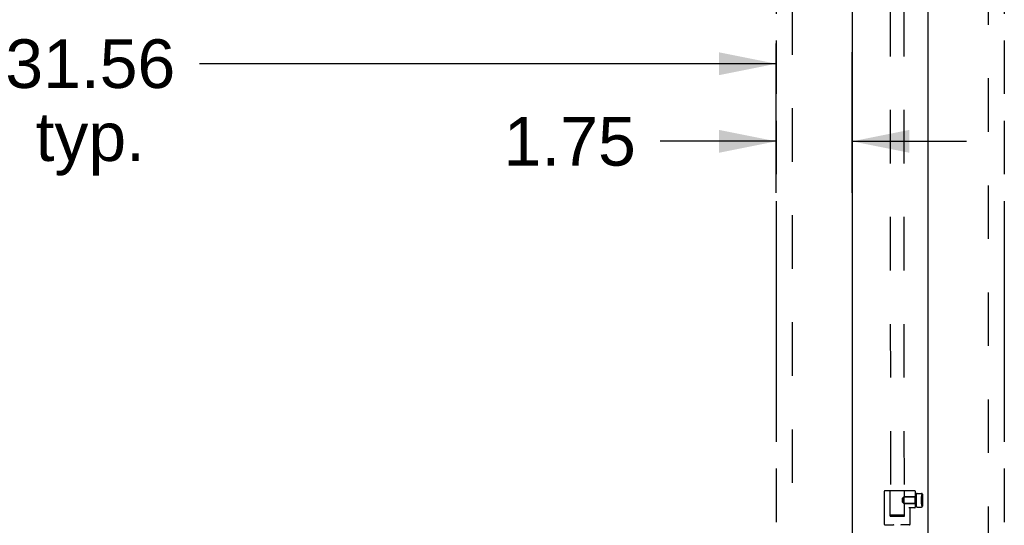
# Model space of a CAD drawing. Header units: inches. Extents: x 0 to 224, y 0 to 145.
# Tile 31 of 62: x 72 to 95, y 58 to 69. Entities that reach past the tile are written whole.
import ezdxf

# ---------------------------------------------------------------- set-up
doc = ezdxf.new("R2010")
doc.units = ezdxf.units.IN
doc.header["$LTSCALE"] = 12.302632
doc.header["$MEASUREMENT"] = 0
doc.linetypes.add('HIDDEN', pattern=[0.2, 0.1, -0.1])
doc.linetypes.add('PHANTOM', pattern=[0.8, 0.45, -0.05, 0.1, -0.05, 0.1, -0.05])
doc.layers.get('0').update_dxf_attribs({"linetype": 'CONTINUOUS'})
for name, color, linetype in [('02___PRT_ALL_AXES', 7, 'CONTINUOUS'), ('AVAILABLE_DOOR_SPACES', 7, 'CONTINUOUS'), ('DEFAULT_2', 8, 'HIDDEN'), ('DIMENSIONS', 7, 'CONTINUOUS')]:
    doc.layers.add(name, color=color, linetype=linetype)
doc.styles.get("Standard").update_dxf_attribs({"font": 'arial.ttf'})
doc.dimstyles.new('DIMSTYLE_1', dxfattribs={"dimtxt": 1.118421, "dimasz": 1.315789, "dimexe": 0.09, "dimexo": 0.07, "dimgap": 0.0425, "dimtad": 0, "dimtih": 1, "dimtoh": 1, "dimzin": 4, "dimdsep": 46, "dimtxsty": 'Standard', "dimblk": '_FILLED', "dimblk1": '_FILLED', "dimblk2": '_FILLED', "dimcen": 0.09, "dimazin": 1, "dimtfac": 1, "dimtdec": 3, "dimtofl": 0, "dimtmove": 0, "dimatfit": 3, "dimldrblk": '_FILLED', "dimfxl": 0, "dimtolj": 1, "dimtzin": 4, "dimarcsym": 0})

# ---------------------------------------------------------------- blocks, each defined once
blk = doc.blocks.new('_FILLED')
at = {"color": 0, "linetype": 'ByBlock'}
blk.add_solid([(0, 0), (-1, 0.2), (-1, -0.2)], dxfattribs=at)
blk = doc.blocks.new('*D8')
at = {"layer": 'DIMENSIONS', "color": 2, "linetype": 'Continuous'}
for p, q in [((89.854, 66.997), (89.854, 68.648)), ((58.292, 66.997), (58.292, 68.446)), ((58.292, 68.181), (71.56, 68.181)), ((89.854, 68.181), (76.586, 68.181))]:
    blk.add_line(p, q, dxfattribs=at)
at = {"layer": 'DIMENSIONS', "color": 2, "linetype": 'Continuous', "xscale": 1.3157894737, "yscale": 1.3157894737, "zscale": 1.3157894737, "rotation": 180}
blk.add_blockref('_FILLED', (58.292, 68.181), dxfattribs=at)
at = {"layer": 'DIMENSIONS', "color": 2, "linetype": 'Continuous', "xscale": 1.3157894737, "yscale": 1.3157894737, "zscale": 1.3157894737}
blk.add_blockref('_FILLED', (89.854, 68.181), dxfattribs=at)
at = {"layer": 'DIMENSIONS', "color": 2, "linetype": 'Continuous', "insert": (74.073, 68.741), "char_height": 1.1184, "width": 3.90824, "attachment_point": 2, "line_spacing_factor": 0.9}
blk.add_mtext('31.56\\Ptyp.', dxfattribs=at)
blk = doc.blocks.new('*D10')
at = {"layer": 'DIMENSIONS', "color": 2, "linetype": 'Continuous'}
for p, q in [((89.854, 65.213), (89.854, 68.446)), ((91.604, 65.213), (91.604, 68.446)), ((89.854, 66.397), (87.185, 66.397)), ((91.604, 66.397), (94.236, 66.397))]:
    blk.add_line(p, q, dxfattribs=at)
at = {"layer": 'DIMENSIONS', "color": 2, "linetype": 'Continuous', "xscale": 1.3157894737, "yscale": 1.3157894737, "zscale": 1.3157894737}
blk.add_blockref('_FILLED', (89.854, 66.397), dxfattribs=at)
at = {"layer": 'DIMENSIONS', "color": 2, "linetype": 'Continuous', "xscale": 1.3157894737, "yscale": 1.3157894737, "zscale": 1.3157894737, "rotation": 180}
blk.add_blockref('_FILLED', (91.604, 66.397), dxfattribs=at)
at = {"layer": 'DIMENSIONS', "color": 2, "linetype": 'Continuous', "insert": (86.625, 66.956), "char_height": 1.1184, "width": 3.03928, "attachment_point": 3, "line_spacing_factor": 0.9}
blk.add_mtext('1.75', dxfattribs=at)

msp = doc.modelspace()

# ---------------------------------------------------------------- linework, layer by layer
at = {"color": 3, "linetype": 'Continuous'}
for p, q in [((91.6043, 85.7297), (91.6043, 23.4377)), ((93.3543, 23.4377), (93.3543, 85.7297))]:
    msp.add_line(p, q, dxfattribs=at)
at = {"layer": '02___PRT_ALL_AXES', "color": 8, "linetype": 'HIDDEN'}
for p, q in [((92.3458, 57.5907), (92.3458, 58.3577)), ((93.0788, 58.2242), (92.7888, 58.2242)), ((92.8051, 58.2242), (92.803, 58.2196)), ((92.8056, 58.2254), (92.8051, 58.2242)), ((92.8056, 58.2253), (92.8058, 58.2257)), ((92.8058, 58.2257), (93.0538, 58.2257)), ((93.0538, 58.0697), (93.0538, 58.2257)), ((93.0788, 58.2242), (93.0788, 58.0712)), ((93.2018, 58.2627), (93.2018, 58.0327)), ((93.2168, 58.2777), (93.2188, 58.2777)), ((93.2188, 58.0177), (93.2188, 58.2777)), ((92.7862, 58.1477), (92.7864, 58.1555)), ((92.7862, 58.1477), (92.7864, 58.1399)), ((92.7864, 58.1555), (92.787, 58.1631)), ((92.787, 58.1323), (92.7864, 58.1399)), ((92.787, 58.1631), (92.788, 58.1706)), ((92.788, 58.1248), (92.787, 58.1323)), ((92.7879, 58.1706), (92.7892, 58.1779)), ((92.7893, 58.1175), (92.7879, 58.1248)), ((93.0788, 58.0712), (92.7888, 58.0712)), ((92.7892, 58.1778), (92.7908, 58.1847)), ((92.7908, 58.1107), (92.7892, 58.1176)), ((92.7908, 58.1847), (92.7925, 58.1912)), ((92.7925, 58.1042), (92.7908, 58.1107)), ((92.7925, 58.1911), (92.7944, 58.1972)), ((92.7944, 58.0982), (92.7925, 58.1043)), ((92.7981, 58.0876), (92.7962, 58.0926)), ((92.7981, 58.0876), (92.7999, 58.083)), ((92.8015, 58.2163), (92.7999, 58.2123)), ((92.7999, 58.0831), (92.8015, 58.0791)), ((92.803, 58.2197), (92.8015, 58.2163)), ((92.8015, 58.0791), (92.803, 58.0757)), ((92.803, 58.0758), (92.8051, 58.0712)), ((92.805, 58.0712), (92.8056, 58.0701)), ((92.8056, 58.0701), (92.8058, 58.0697)), ((92.8057, 58.0697), (93.0538, 58.0697)), ((93.2168, 58.0177), (93.2188, 58.0177)), ((92.9358, 57.5907), (92.9358, 57.9637))]:
    msp.add_line(p, q, dxfattribs=at)
for points in [[(92.7925, 58.1042), (92.7944, 58.0982), (92.7962, 58.0926)], [(92.7943, 58.1972), (92.7962, 58.2028), (92.7981, 58.2078), (92.7999, 58.2123)], [(92.7999, 58.2124), (92.7981, 58.2078), (92.7962, 58.2028)]]:
    msp.add_lwpolyline(points, dxfattribs=at)
for centre, start, end in [((93.2168, 58.2627), 90, 180), ((93.2168, 58.0327), 180, 270)]:
    msp.add_arc(centre, 0.015, start, end, dxfattribs=at)
at = {"layer": 'AVAILABLE_DOOR_SPACES', "color": 4, "linetype": 'PHANTOM'}
for p, q in [((89.8543, 84.7087), (89.8543, 24.4587)), ((95.1043, 84.7087), (95.1043, 24.4587))]:
    msp.add_line(p, q, dxfattribs=at)
at = {"layer": 'DEFAULT_2', "color": 8, "linetype": 'HIDDEN'}
for p, q in [((92.4648, 86.8027), (92.4844, 57.8075)), ((92.7773, 86.8029), (92.7969, 57.8077)), ((90.2293, 24.0987), (90.2293, 85.0687)), ((94.7293, 85.0687), (94.7293, 24.0987)), ((92.3558, 58.3677), (93.0438, 58.3677)), ((92.4758, 57.7827), (92.4758, 58.3677)), ((92.7588, 58.1942), (92.7888, 58.2242)), ((92.7888, 58.2242), (92.7888, 58.0712)), ((92.8058, 58.2257), (92.8058, 58.3677)), ((93.0538, 58.3577), (93.0538, 57.9837)), ((93.0788, 58.2845), (93.0788, 58.011)), ((93.0988, 58.3045), (93.1988, 58.3045)), ((93.2018, 58.2327), (93.2028, 58.2327)), ((93.2018, 58.0627), (93.2018, 58.2327)), ((93.2018, 58.2312), (93.2028, 58.2312)), ((93.2028, 58.2327), (93.2028, 58.0627)), ((93.2188, 58.2845), (93.2188, 58.011)), ((92.7588, 58.1012), (92.7588, 58.1942)), ((92.7588, 58.1012), (92.7888, 58.0712)), ((92.8058, 57.7827), (92.8058, 58.0697)), ((93.2018, 58.1894), (93.2038, 58.1894)), ((93.2018, 58.1893), (93.2038, 58.1893)), ((93.2018, 58.1843), (93.2038, 58.1843)), ((93.2018, 58.1756), (93.2038, 58.1756)), ((93.2018, 58.1466), (93.2038, 58.1466)), ((93.2018, 58.1443), (93.2038, 58.1443)), ((93.2018, 58.1421), (93.2038, 58.1421)), ((93.2018, 58.1145), (93.2038, 58.1145)), ((93.2018, 58.1095), (93.2038, 58.1095)), ((93.2018, 58.0642), (93.2028, 58.0642)), ((93.2018, 58.0627), (93.2028, 58.0627)), ((93.2038, 58.1894), (93.2038, 58.1095)), ((92.4758, 57.7827), (92.8058, 57.7827)), ((92.5156, 57.8092), (92.5302, 57.8096)), ((92.5302, 57.8096), (92.5471, 57.8098)), ((92.5471, 57.8053), (92.5302, 57.8055)), ((92.5471, 57.8098), (92.5658, 57.8101)), ((92.5658, 57.8051), (92.5471, 57.8053)), ((92.5658, 57.8101), (92.5861, 57.8102)), ((92.5861, 57.8049), (92.5658, 57.8051)), ((92.5861, 57.8102), (92.6075, 57.8104)), ((92.6075, 57.8048), (92.5861, 57.8049)), ((92.6075, 57.8104), (92.6295, 57.8105)), ((92.6295, 57.8048), (92.6075, 57.8048)), ((92.6295, 57.8105), (92.6518, 57.8105)), ((92.6518, 57.8048), (92.6295, 57.8048)), ((92.6518, 57.8105), (92.6739, 57.8104)), ((92.6739, 57.8049), (92.6518, 57.8048)), ((92.6739, 57.8104), (92.6953, 57.8103)), ((92.6953, 57.805), (92.6739, 57.8049)), ((92.6953, 57.8103), (92.7156, 57.8102)), ((92.7156, 57.8052), (92.6953, 57.805)), ((92.7156, 57.8102), (92.7343, 57.81)), ((92.7343, 57.8054), (92.7156, 57.8052)), ((92.7343, 57.81), (92.7512, 57.8097)), ((92.7512, 57.8057), (92.7343, 57.8054)), ((92.7658, 57.806), (92.7512, 57.8057)), ((93.0438, 57.9737), (92.9063, 57.9737)), ((93.0988, 57.991), (93.1988, 57.991)), ((92.3558, 57.5807), (92.5518, 57.5807)), ((92.9258, 57.5807), (92.7298, 57.5807))]:
    msp.add_line(p, q, dxfattribs=at)
for points in [[(92.4844, 57.8075), (92.4848, 57.8077), (92.486, 57.8079), (92.488, 57.8081), (92.4908, 57.8083), (92.4943, 57.8085), (92.4986, 57.8087), (92.5036, 57.8089), (92.5092, 57.8091), (92.5156, 57.8092)], [(92.5302, 57.8055), (92.5156, 57.8058), (92.5092, 57.806), (92.5036, 57.8062), (92.4986, 57.8063), (92.4943, 57.8065), (92.4908, 57.8067), (92.488, 57.8069), (92.486, 57.8071), (92.4848, 57.8073), (92.4844, 57.8075)], [(92.7512, 57.8097), (92.7658, 57.8094), (92.7721, 57.8092), (92.7778, 57.8091), (92.7828, 57.8089), (92.7871, 57.8087), (92.7906, 57.8085), (92.7934, 57.8083), (92.7954, 57.8081), (92.7965, 57.8079), (92.7969, 57.8077)], [(92.7969, 57.8077), (92.7965, 57.8075), (92.7954, 57.8073), (92.7934, 57.8071), (92.7906, 57.8069), (92.7871, 57.8067), (92.7828, 57.8065), (92.7778, 57.8063), (92.7721, 57.8062), (92.7658, 57.806)]]:
    msp.add_lwpolyline(points, dxfattribs=at)
for centre, radius, start, end in [((92.3558, 58.3577), 0.01, 90, 180), ((93.0438, 58.3577), 0.01, 0, 90), ((93.0988, 58.2845), 0.02, 89.99971, 180), ((93.1988, 58.2845), 0.02, 0, 90.00029), ((93.0988, 58.011), 0.02, 180, 270.00029), ((93.1988, 58.011), 0.02, 269.99952, 360), ((92.9458, 57.9637), 0.01, 90, 180), ((93.0438, 57.9837), 0.01, 270, 360), ((92.3558, 57.5907), 0.01, 180, 270), ((92.5518, 57.5707), 0.01, 0.02688, 89.98256), ((92.7298, 57.5707), 0.01, 90.01744, 179.97312), ((92.9258, 57.5907), 0.01, 270, 360)]:
    msp.add_arc(centre, radius, start, end, dxfattribs=at)

# ---------------------------------------------------------------- dimensions: what is measured, and where the dimension line sits
at = {"layer": 'DIMENSIONS', "color": 2, "linetype": 'Continuous'}
dim = msp.add_linear_dim(base=(89.8543, 68.1815), p1=(58.2918, 66.9273), p2=(89.8543, 66.9273), text='<>\\Ptyp.', dimstyle='DIMSTYLE_1', dxfattribs=at)
dim.commit()
dim.dimension.update_dxf_attribs({"geometry": '*D8', "text_midpoint": (74.073, 67.3427), "dimtype": 160})
dim = msp.add_linear_dim(base=(91.6043, 66.3971), p1=(89.8543, 68.516), p2=(91.6043, 68.516), dimstyle='DIMSTYLE_1', dxfattribs=at)
dim.commit()
dim.dimension.update_dxf_attribs({"geometry": '*D10', "text_midpoint": (85.1583, 66.3908), "dimtype": 160})

doc.saveas('drawing.dxf')
